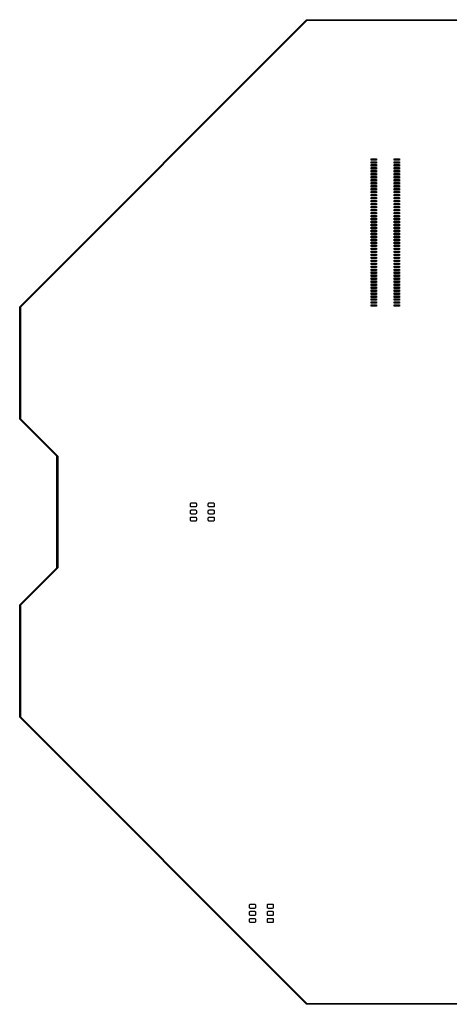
# Model space of a CAD drawing. Extents: x 39 to 172, y -172 to -39.
# Tile 1 of 2: x 39 to 97, y -172 to -39. Entities that reach past the tile are written whole.
import ezdxf

# ---------------------------------------------------------------- set-up
doc = ezdxf.new("R2010")
doc.units = 0
doc.layers.add('BLACK', color=7, linetype='CONTINUOUS')

msp = doc.modelspace()

# ---------------------------------------------------------------- linework, layer by layer
at = {"layer": 'BLACK', "linetype": 'CONTINUOUS'}
for p, q in [((39.464645, -77.964645), (77.964645, -39.464645)), ((78.02071, -39.55), (39.55, -78.02071)), ((77.964645, -39.464645), (78, -39.45)), ((78, -39.45), (133, -39.45)), ((132.97929, -39.55), (78.02071, -39.55)), ((86.65, -58.3), (86.65, -58.1)), ((86.65, -58.1), (87.35, -58.1)), ((87.35, -58.1), (87.35, -58.3)), ((89.73, -58.3), (89.73, -58.1)), ((89.73, -58.1), (90.43, -58.1)), ((90.43, -58.1), (90.43, -58.3)), ((87.35, -58.3), (86.65, -58.3)), ((86.65, -58.7), (86.65, -58.5)), ((86.65, -58.5), (87.35, -58.5)), ((87.35, -58.7), (86.65, -58.7)), ((86.65, -59.1), (86.65, -58.9)), ((86.65, -58.9), (87.35, -58.9)), ((87.35, -59.1), (86.65, -59.1)), ((86.65, -59.5), (86.65, -59.3)), ((86.65, -59.3), (87.35, -59.3)), ((87.35, -58.5), (87.35, -58.7)), ((87.35, -58.9), (87.35, -59.1)), ((87.35, -59.3), (87.35, -59.5)), ((90.43, -58.3), (89.73, -58.3)), ((89.73, -58.7), (89.73, -58.5)), ((89.73, -58.5), (90.43, -58.5)), ((90.43, -58.7), (89.73, -58.7)), ((89.73, -59.1), (89.73, -58.9)), ((89.73, -58.9), (90.43, -58.9)), ((90.43, -59.1), (89.73, -59.1)), ((89.73, -59.5), (89.73, -59.3)), ((89.73, -59.3), (90.43, -59.3)), ((90.43, -58.5), (90.43, -58.7)), ((90.43, -58.9), (90.43, -59.1)), ((90.43, -59.3), (90.43, -59.5)), ((87.35, -59.5), (86.65, -59.5)), ((86.65, -59.9), (86.65, -59.7)), ((86.65, -59.7), (87.35, -59.7)), ((87.35, -59.9), (86.65, -59.9)), ((86.65, -60.3), (86.65, -60.1)), ((86.65, -60.1), (87.35, -60.1)), ((87.35, -60.3), (86.65, -60.3)), ((86.65, -60.7), (86.65, -60.5)), ((86.65, -60.5), (87.35, -60.5)), ((87.35, -60.7), (86.65, -60.7)), ((87.35, -59.7), (87.35, -59.9)), ((87.35, -60.1), (87.35, -60.3)), ((87.35, -60.5), (87.35, -60.7)), ((90.43, -59.5), (89.73, -59.5)), ((89.73, -59.9), (89.73, -59.7)), ((89.73, -59.7), (90.43, -59.7)), ((90.43, -59.9), (89.73, -59.9)), ((89.73, -60.3), (89.73, -60.1)), ((89.73, -60.1), (90.43, -60.1)), ((90.43, -60.3), (89.73, -60.3)), ((89.73, -60.7), (89.73, -60.5)), ((89.73, -60.5), (90.43, -60.5)), ((90.43, -60.7), (89.73, -60.7)), ((90.43, -59.7), (90.43, -59.9)), ((90.43, -60.1), (90.43, -60.3)), ((90.43, -60.5), (90.43, -60.7)), ((86.65, -61.1), (86.65, -60.9)), ((86.65, -60.9), (87.35, -60.9)), ((87.35, -61.1), (86.65, -61.1)), ((86.65, -61.5), (86.65, -61.3)), ((86.65, -61.3), (87.35, -61.3)), ((87.35, -61.5), (86.65, -61.5)), ((86.65, -61.9), (86.65, -61.7)), ((86.65, -61.7), (87.35, -61.7)), ((87.35, -61.9), (86.65, -61.9)), ((87.35, -60.9), (87.35, -61.1)), ((87.35, -61.3), (87.35, -61.5)), ((87.35, -61.7), (87.35, -61.9)), ((89.73, -61.1), (89.73, -60.9)), ((89.73, -60.9), (90.43, -60.9)), ((90.43, -61.1), (89.73, -61.1)), ((89.73, -61.5), (89.73, -61.3)), ((89.73, -61.3), (90.43, -61.3)), ((90.43, -61.5), (89.73, -61.5)), ((89.73, -61.9), (89.73, -61.7)), ((89.73, -61.7), (90.43, -61.7)), ((90.43, -61.9), (89.73, -61.9)), ((90.43, -60.9), (90.43, -61.1)), ((90.43, -61.3), (90.43, -61.5)), ((90.43, -61.7), (90.43, -61.9)), ((86.65, -62.3), (86.65, -62.1)), ((86.65, -62.1), (87.35, -62.1)), ((87.35, -62.3), (86.65, -62.3)), ((86.65, -62.7), (86.65, -62.5)), ((86.65, -62.5), (87.35, -62.5)), ((87.35, -62.7), (86.65, -62.7)), ((86.65, -63.1), (86.65, -62.9)), ((86.65, -62.9), (87.35, -62.9)), ((87.35, -63.1), (86.65, -63.1)), ((86.65, -63.5), (86.65, -63.3)), ((86.65, -63.3), (87.35, -63.3)), ((87.35, -62.1), (87.35, -62.3)), ((87.35, -62.5), (87.35, -62.7)), ((87.35, -62.9), (87.35, -63.1)), ((87.35, -63.3), (87.35, -63.5)), ((89.73, -62.3), (89.73, -62.1)), ((89.73, -62.1), (90.43, -62.1)), ((90.43, -62.3), (89.73, -62.3)), ((89.73, -62.7), (89.73, -62.5)), ((89.73, -62.5), (90.43, -62.5)), ((90.43, -62.7), (89.73, -62.7)), ((89.73, -63.1), (89.73, -62.9)), ((89.73, -62.9), (90.43, -62.9)), ((90.43, -63.1), (89.73, -63.1)), ((89.73, -63.5), (89.73, -63.3)), ((89.73, -63.3), (90.43, -63.3)), ((90.43, -62.1), (90.43, -62.3)), ((90.43, -62.5), (90.43, -62.7)), ((90.43, -62.9), (90.43, -63.1)), ((90.43, -63.3), (90.43, -63.5)), ((87.35, -63.5), (86.65, -63.5)), ((86.65, -63.9), (86.65, -63.7)), ((86.65, -63.7), (87.35, -63.7)), ((87.35, -63.9), (86.65, -63.9)), ((86.65, -64.3), (86.65, -64.1)), ((86.65, -64.1), (87.35, -64.1)), ((87.35, -64.3), (86.65, -64.3)), ((86.65, -64.7), (86.65, -64.5)), ((86.65, -64.5), (87.35, -64.5)), ((87.35, -64.7), (86.65, -64.7)), ((87.35, -63.7), (87.35, -63.9)), ((87.35, -64.1), (87.35, -64.3)), ((87.35, -64.5), (87.35, -64.7)), ((90.43, -63.5), (89.73, -63.5)), ((89.73, -63.9), (89.73, -63.7)), ((89.73, -63.7), (90.43, -63.7)), ((90.43, -63.9), (89.73, -63.9)), ((89.73, -64.3), (89.73, -64.1)), ((89.73, -64.1), (90.43, -64.1)), ((90.43, -64.3), (89.73, -64.3)), ((89.73, -64.7), (89.73, -64.5)), ((89.73, -64.5), (90.43, -64.5)), ((90.43, -64.7), (89.73, -64.7)), ((90.43, -63.7), (90.43, -63.9)), ((90.43, -64.1), (90.43, -64.3)), ((90.43, -64.5), (90.43, -64.7)), ((86.65, -65.1), (86.65, -64.9)), ((86.65, -64.9), (87.35, -64.9)), ((87.35, -65.1), (86.65, -65.1)), ((86.65, -65.5), (86.65, -65.3)), ((86.65, -65.3), (87.35, -65.3)), ((87.35, -65.5), (86.65, -65.5)), ((86.65, -65.9), (86.65, -65.7)), ((86.65, -65.7), (87.35, -65.7)), ((87.35, -65.9), (86.65, -65.9)), ((87.35, -64.9), (87.35, -65.1)), ((87.35, -65.3), (87.35, -65.5)), ((87.35, -65.7), (87.35, -65.9)), ((89.73, -65.1), (89.73, -64.9)), ((89.73, -64.9), (90.43, -64.9)), ((90.43, -65.1), (89.73, -65.1)), ((89.73, -65.5), (89.73, -65.3)), ((89.73, -65.3), (90.43, -65.3)), ((90.43, -65.5), (89.73, -65.5)), ((89.73, -65.9), (89.73, -65.7)), ((89.73, -65.7), (90.43, -65.7)), ((90.43, -65.9), (89.73, -65.9)), ((90.43, -64.9), (90.43, -65.1)), ((90.43, -65.3), (90.43, -65.5)), ((90.43, -65.7), (90.43, -65.9)), ((86.65, -66.3), (86.65, -66.1)), ((86.65, -66.1), (87.35, -66.1)), ((87.35, -66.3), (86.65, -66.3)), ((86.65, -66.7), (86.65, -66.5)), ((86.65, -66.5), (87.35, -66.5)), ((87.35, -66.7), (86.65, -66.7)), ((86.65, -67.1), (86.65, -66.9)), ((86.65, -66.9), (87.35, -66.9)), ((87.35, -67.1), (86.65, -67.1)), ((86.65, -67.5), (86.65, -67.3)), ((86.65, -67.3), (87.35, -67.3)), ((87.35, -66.1), (87.35, -66.3)), ((87.35, -66.5), (87.35, -66.7)), ((87.35, -66.9), (87.35, -67.1)), ((87.35, -67.3), (87.35, -67.5)), ((89.73, -66.3), (89.73, -66.1)), ((89.73, -66.1), (90.43, -66.1)), ((90.43, -66.3), (89.73, -66.3)), ((89.73, -66.7), (89.73, -66.5)), ((89.73, -66.5), (90.43, -66.5)), ((90.43, -66.7), (89.73, -66.7)), ((89.73, -67.1), (89.73, -66.9)), ((89.73, -66.9), (90.43, -66.9)), ((90.43, -67.1), (89.73, -67.1)), ((89.73, -67.5), (89.73, -67.3)), ((89.73, -67.3), (90.43, -67.3)), ((90.43, -66.1), (90.43, -66.3)), ((90.43, -66.5), (90.43, -66.7)), ((90.43, -66.9), (90.43, -67.1)), ((90.43, -67.3), (90.43, -67.5)), ((87.35, -67.5), (86.65, -67.5)), ((86.65, -67.9), (86.65, -67.7)), ((86.65, -67.7), (87.35, -67.7)), ((87.35, -67.9), (86.65, -67.9)), ((86.65, -68.3), (86.65, -68.1)), ((86.65, -68.1), (87.35, -68.1)), ((87.35, -68.3), (86.65, -68.3)), ((86.65, -68.7), (86.65, -68.5)), ((86.65, -68.5), (87.35, -68.5)), ((87.35, -67.7), (87.35, -67.9)), ((87.35, -68.1), (87.35, -68.3)), ((87.35, -68.5), (87.35, -68.7)), ((90.43, -67.5), (89.73, -67.5)), ((89.73, -67.9), (89.73, -67.7)), ((89.73, -67.7), (90.43, -67.7)), ((90.43, -67.9), (89.73, -67.9)), ((89.73, -68.3), (89.73, -68.1)), ((89.73, -68.1), (90.43, -68.1)), ((90.43, -68.3), (89.73, -68.3)), ((89.73, -68.7), (89.73, -68.5)), ((89.73, -68.5), (90.43, -68.5)), ((90.43, -67.7), (90.43, -67.9)), ((90.43, -68.1), (90.43, -68.3)), ((90.43, -68.5), (90.43, -68.7)), ((87.35, -68.7), (86.65, -68.7)), ((86.65, -69.1), (86.65, -68.9)), ((86.65, -68.9), (87.35, -68.9)), ((87.35, -69.1), (86.65, -69.1)), ((86.65, -69.5), (86.65, -69.3)), ((86.65, -69.3), (87.35, -69.3)), ((87.35, -69.5), (86.65, -69.5)), ((86.65, -69.9), (86.65, -69.7)), ((86.65, -69.7), (87.35, -69.7)), ((87.35, -69.9), (86.65, -69.9)), ((87.35, -68.9), (87.35, -69.1)), ((87.35, -69.3), (87.35, -69.5)), ((87.35, -69.7), (87.35, -69.9)), ((90.43, -68.7), (89.73, -68.7)), ((89.73, -69.1), (89.73, -68.9)), ((89.73, -68.9), (90.43, -68.9)), ((90.43, -69.1), (89.73, -69.1)), ((89.73, -69.5), (89.73, -69.3)), ((89.73, -69.3), (90.43, -69.3)), ((90.43, -69.5), (89.73, -69.5)), ((89.73, -69.9), (89.73, -69.7)), ((89.73, -69.7), (90.43, -69.7)), ((90.43, -69.9), (89.73, -69.9)), ((90.43, -68.9), (90.43, -69.1)), ((90.43, -69.3), (90.43, -69.5)), ((90.43, -69.7), (90.43, -69.9)), ((86.65, -70.3), (86.65, -70.1)), ((86.65, -70.1), (87.35, -70.1)), ((87.35, -70.3), (86.65, -70.3)), ((86.65, -70.7), (86.65, -70.5)), ((86.65, -70.5), (87.35, -70.5)), ((87.35, -70.7), (86.65, -70.7)), ((86.65, -71.1), (86.65, -70.9)), ((86.65, -70.9), (87.35, -70.9)), ((87.35, -71.1), (86.65, -71.1)), ((86.65, -71.5), (86.65, -71.3)), ((86.65, -71.3), (87.35, -71.3)), ((87.35, -70.1), (87.35, -70.3)), ((87.35, -70.5), (87.35, -70.7)), ((87.35, -70.9), (87.35, -71.1)), ((87.35, -71.3), (87.35, -71.5)), ((89.73, -70.3), (89.73, -70.1)), ((89.73, -70.1), (90.43, -70.1)), ((90.43, -70.3), (89.73, -70.3)), ((89.73, -70.7), (89.73, -70.5)), ((89.73, -70.5), (90.43, -70.5)), ((90.43, -70.7), (89.73, -70.7)), ((89.73, -71.1), (89.73, -70.9)), ((89.73, -70.9), (90.43, -70.9)), ((90.43, -71.1), (89.73, -71.1)), ((89.73, -71.5), (89.73, -71.3)), ((89.73, -71.3), (90.43, -71.3)), ((90.43, -70.1), (90.43, -70.3)), ((90.43, -70.5), (90.43, -70.7)), ((90.43, -70.9), (90.43, -71.1)), ((90.43, -71.3), (90.43, -71.5)), ((87.35, -71.5), (86.65, -71.5)), ((86.65, -71.9), (86.65, -71.7)), ((86.65, -71.7), (87.35, -71.7)), ((87.35, -71.9), (86.65, -71.9)), ((86.65, -72.3), (86.65, -72.1)), ((86.65, -72.1), (87.35, -72.1)), ((87.35, -72.3), (86.65, -72.3)), ((86.65, -72.7), (86.65, -72.5)), ((86.65, -72.5), (87.35, -72.5)), ((87.35, -71.7), (87.35, -71.9)), ((87.35, -72.1), (87.35, -72.3)), ((87.35, -72.5), (87.35, -72.7)), ((90.43, -71.5), (89.73, -71.5)), ((89.73, -71.9), (89.73, -71.7)), ((89.73, -71.7), (90.43, -71.7)), ((90.43, -71.9), (89.73, -71.9)), ((89.73, -72.3), (89.73, -72.1)), ((89.73, -72.1), (90.43, -72.1)), ((90.43, -72.3), (89.73, -72.3)), ((89.73, -72.7), (89.73, -72.5)), ((89.73, -72.5), (90.43, -72.5)), ((90.43, -71.7), (90.43, -71.9)), ((90.43, -72.1), (90.43, -72.3)), ((90.43, -72.5), (90.43, -72.7)), ((87.35, -72.7), (86.65, -72.7)), ((86.65, -73.1), (86.65, -72.9)), ((86.65, -72.9), (87.35, -72.9)), ((87.35, -73.1), (86.65, -73.1)), ((86.65, -73.5), (86.65, -73.3)), ((86.65, -73.3), (87.35, -73.3)), ((87.35, -73.5), (86.65, -73.5)), ((86.65, -73.9), (86.65, -73.7)), ((86.65, -73.7), (87.35, -73.7)), ((87.35, -73.9), (86.65, -73.9)), ((87.35, -72.9), (87.35, -73.1)), ((87.35, -73.3), (87.35, -73.5)), ((87.35, -73.7), (87.35, -73.9)), ((90.43, -72.7), (89.73, -72.7)), ((89.73, -73.1), (89.73, -72.9)), ((89.73, -72.9), (90.43, -72.9)), ((90.43, -73.1), (89.73, -73.1)), ((89.73, -73.5), (89.73, -73.3)), ((89.73, -73.3), (90.43, -73.3)), ((90.43, -73.5), (89.73, -73.5)), ((89.73, -73.9), (89.73, -73.7)), ((89.73, -73.7), (90.43, -73.7)), ((90.43, -73.9), (89.73, -73.9)), ((90.43, -72.9), (90.43, -73.1)), ((90.43, -73.3), (90.43, -73.5)), ((90.43, -73.7), (90.43, -73.9)), ((86.65, -74.3), (86.65, -74.1)), ((86.65, -74.1), (87.35, -74.1)), ((87.35, -74.3), (86.65, -74.3)), ((86.65, -74.7), (86.65, -74.5)), ((86.65, -74.5), (87.35, -74.5)), ((87.35, -74.7), (86.65, -74.7)), ((86.65, -75.1), (86.65, -74.9)), ((86.65, -74.9), (87.35, -74.9)), ((87.35, -75.1), (86.65, -75.1)), ((87.35, -74.1), (87.35, -74.3)), ((87.35, -74.5), (87.35, -74.7)), ((87.35, -74.9), (87.35, -75.1)), ((89.73, -74.3), (89.73, -74.1)), ((89.73, -74.1), (90.43, -74.1)), ((90.43, -74.3), (89.73, -74.3)), ((89.73, -74.7), (89.73, -74.5)), ((89.73, -74.5), (90.43, -74.5)), ((90.43, -74.7), (89.73, -74.7)), ((89.73, -75.1), (89.73, -74.9)), ((89.73, -74.9), (90.43, -74.9)), ((90.43, -75.1), (89.73, -75.1)), ((90.43, -74.1), (90.43, -74.3)), ((90.43, -74.5), (90.43, -74.7)), ((90.43, -74.9), (90.43, -75.1)), ((86.65, -75.5), (86.65, -75.3)), ((86.65, -75.3), (87.35, -75.3)), ((87.35, -75.5), (86.65, -75.5)), ((86.65, -75.9), (86.65, -75.7)), ((86.65, -75.7), (87.35, -75.7)), ((87.35, -75.9), (86.65, -75.9)), ((86.65, -76.3), (86.65, -76.1)), ((86.65, -76.1), (87.35, -76.1)), ((87.35, -76.3), (86.65, -76.3)), ((86.65, -76.7), (86.65, -76.5)), ((86.65, -76.5), (87.35, -76.5)), ((87.35, -75.3), (87.35, -75.5)), ((87.35, -75.7), (87.35, -75.9)), ((87.35, -76.1), (87.35, -76.3)), ((87.35, -76.5), (87.35, -76.7)), ((89.73, -75.5), (89.73, -75.3)), ((89.73, -75.3), (90.43, -75.3)), ((90.43, -75.5), (89.73, -75.5)), ((89.73, -75.9), (89.73, -75.7)), ((89.73, -75.7), (90.43, -75.7)), ((90.43, -75.9), (89.73, -75.9)), ((89.73, -76.3), (89.73, -76.1)), ((89.73, -76.1), (90.43, -76.1)), ((90.43, -76.3), (89.73, -76.3)), ((89.73, -76.7), (89.73, -76.5)), ((89.73, -76.5), (90.43, -76.5)), ((90.43, -75.3), (90.43, -75.5)), ((90.43, -75.7), (90.43, -75.9)), ((90.43, -76.1), (90.43, -76.3)), ((90.43, -76.5), (90.43, -76.7)), ((87.35, -76.7), (86.65, -76.7)), ((86.65, -77.1), (86.65, -76.9)), ((86.65, -76.9), (87.35, -76.9)), ((87.35, -77.1), (86.65, -77.1)), ((86.65, -77.5), (86.65, -77.3)), ((86.65, -77.3), (87.35, -77.3)), ((87.35, -77.5), (86.65, -77.5)), ((86.65, -77.9), (86.65, -77.7)), ((86.65, -77.7), (87.35, -77.7)), ((87.35, -77.9), (86.65, -77.9)), ((87.35, -76.9), (87.35, -77.1)), ((87.35, -77.3), (87.35, -77.5)), ((87.35, -77.7), (87.35, -77.9)), ((90.43, -76.7), (89.73, -76.7)), ((89.73, -77.1), (89.73, -76.9)), ((89.73, -76.9), (90.43, -76.9)), ((90.43, -77.1), (89.73, -77.1)), ((89.73, -77.5), (89.73, -77.3)), ((89.73, -77.3), (90.43, -77.3)), ((90.43, -77.5), (89.73, -77.5)), ((89.73, -77.9), (89.73, -77.7)), ((89.73, -77.7), (90.43, -77.7)), ((90.43, -77.9), (89.73, -77.9)), ((90.43, -76.9), (90.43, -77.1)), ((90.43, -77.3), (90.43, -77.5)), ((90.43, -77.7), (90.43, -77.9)), ((39.45, -78), (39.464645, -77.964645)), ((39.45, -93), (39.45, -78)), ((39.55, -78.02071), (39.55, -92.97929)), ((39.464645, -93.035355), (39.45, -93)), ((44.45, -98.02071), (39.464645, -93.035355)), ((39.55, -92.97929), (44.535355, -97.964645)), ((44.45, -105.5), (44.45, -98.02071)), ((44.535355, -97.964645), (44.55, -98)), ((44.55, -98), (44.55, -105.5)), ((62.380467, -104.359881), (62.410273, -104.315273)), ((62.410273, -104.315273), (62.454881, -104.285467)), ((62.454881, -104.285467), (62.5075, -104.275)), ((62.5075, -104.275), (63.0325, -104.275)), ((63.0325, -104.275), (63.085119, -104.285467)), ((63.085119, -104.285467), (63.129727, -104.315273)), ((63.129727, -104.315273), (63.159533, -104.359881)), ((64.780467, -104.359881), (64.810273, -104.315273)), ((64.810273, -104.315273), (64.854881, -104.285467)), ((64.854881, -104.285467), (64.9075, -104.275)), ((64.9075, -104.275), (65.4325, -104.275)), ((65.4325, -104.275), (65.485119, -104.285467)), ((65.485119, -104.285467), (65.529727, -104.315273)), ((65.529727, -104.315273), (65.559533, -104.359881)), ((44.45, -112.97929), (44.45, -105.5)), ((44.55, -105.5), (44.55, -113)), ((62.37, -104.4125), (62.380467, -104.359881)), ((62.37, -104.6875), (62.37, -104.4125)), ((62.380467, -104.740119), (62.37, -104.6875)), ((62.37, -105.3625), (62.380467, -105.309881)), ((62.37, -105.6375), (62.37, -105.3625)), ((62.380467, -105.690119), (62.37, -105.6375)), ((62.410273, -104.784727), (62.380467, -104.740119)), ((62.380467, -105.309881), (62.410273, -105.265273)), ((62.454881, -104.814533), (62.410273, -104.784727)), ((62.410273, -105.265273), (62.454881, -105.235467)), ((62.5075, -104.825), (62.454881, -104.814533)), ((62.454881, -105.235467), (62.5075, -105.225)), ((63.0325, -104.825), (62.5075, -104.825)), ((62.5075, -105.225), (63.0325, -105.225)), ((63.085119, -104.814533), (63.0325, -104.825)), ((63.0325, -105.225), (63.085119, -105.235467)), ((63.129727, -104.784727), (63.085119, -104.814533)), ((63.085119, -105.235467), (63.129727, -105.265273)), ((63.159533, -104.740119), (63.129727, -104.784727)), ((63.129727, -105.265273), (63.159533, -105.309881)), ((63.159533, -104.359881), (63.17, -104.4125)), ((63.17, -104.6875), (63.159533, -104.740119)), ((63.159533, -105.309881), (63.17, -105.3625)), ((63.17, -105.6375), (63.159533, -105.690119)), ((63.17, -104.4125), (63.17, -104.6875)), ((63.17, -105.3625), (63.17, -105.6375)), ((64.77, -104.4125), (64.780467, -104.359881)), ((64.77, -104.6875), (64.77, -104.4125)), ((64.780467, -104.740119), (64.77, -104.6875)), ((64.77, -105.3625), (64.780467, -105.309881)), ((64.77, -105.6375), (64.77, -105.3625)), ((64.780467, -105.690119), (64.77, -105.6375)), ((64.810273, -104.784727), (64.780467, -104.740119)), ((64.780467, -105.309881), (64.810273, -105.265273)), ((64.854881, -104.814533), (64.810273, -104.784727)), ((64.810273, -105.265273), (64.854881, -105.235467)), ((64.9075, -104.825), (64.854881, -104.814533)), ((64.854881, -105.235467), (64.9075, -105.225)), ((65.4325, -104.825), (64.9075, -104.825)), ((64.9075, -105.225), (65.4325, -105.225)), ((65.485119, -104.814533), (65.4325, -104.825)), ((65.4325, -105.225), (65.485119, -105.235467)), ((65.529727, -104.784727), (65.485119, -104.814533)), ((65.485119, -105.235467), (65.529727, -105.265273)), ((65.559533, -104.740119), (65.529727, -104.784727)), ((65.529727, -105.265273), (65.559533, -105.309881)), ((65.559533, -104.359881), (65.57, -104.4125)), ((65.57, -104.6875), (65.559533, -104.740119)), ((65.559533, -105.309881), (65.57, -105.3625)), ((65.57, -105.6375), (65.559533, -105.690119)), ((65.57, -104.4125), (65.57, -104.6875)), ((65.57, -105.3625), (65.57, -105.6375)), ((62.37, -106.3125), (62.380467, -106.259881)), ((62.37, -106.5875), (62.37, -106.3125)), ((62.380467, -106.640119), (62.37, -106.5875)), ((62.410273, -105.734727), (62.380467, -105.690119)), ((62.380467, -106.259881), (62.410273, -106.215273)), ((62.410273, -106.684727), (62.380467, -106.640119)), ((62.454881, -105.764533), (62.410273, -105.734727)), ((62.410273, -106.215273), (62.454881, -106.185467)), ((62.454881, -106.714533), (62.410273, -106.684727)), ((62.5075, -105.775), (62.454881, -105.764533)), ((62.454881, -106.185467), (62.5075, -106.175)), ((62.5075, -106.725), (62.454881, -106.714533)), ((63.0325, -105.775), (62.5075, -105.775)), ((62.5075, -106.175), (63.0325, -106.175)), ((63.0325, -106.725), (62.5075, -106.725)), ((63.085119, -105.764533), (63.0325, -105.775)), ((63.0325, -106.175), (63.085119, -106.185467)), ((63.085119, -106.714533), (63.0325, -106.725)), ((63.129727, -105.734727), (63.085119, -105.764533)), ((63.085119, -106.185467), (63.129727, -106.215273)), ((63.129727, -106.684727), (63.085119, -106.714533)), ((63.159533, -105.690119), (63.129727, -105.734727)), ((63.129727, -106.215273), (63.159533, -106.259881)), ((63.159533, -106.640119), (63.129727, -106.684727)), ((63.159533, -106.259881), (63.17, -106.3125)), ((63.17, -106.5875), (63.159533, -106.640119)), ((63.17, -106.3125), (63.17, -106.5875)), ((64.77, -106.3125), (64.780467, -106.259881)), ((64.77, -106.5875), (64.77, -106.3125)), ((64.780467, -106.640119), (64.77, -106.5875)), ((64.810273, -105.734727), (64.780467, -105.690119)), ((64.780467, -106.259881), (64.810273, -106.215273)), ((64.810273, -106.684727), (64.780467, -106.640119)), ((64.854881, -105.764533), (64.810273, -105.734727)), ((64.810273, -106.215273), (64.854881, -106.185467)), ((64.854881, -106.714533), (64.810273, -106.684727)), ((64.9075, -105.775), (64.854881, -105.764533)), ((64.854881, -106.185467), (64.9075, -106.175)), ((64.9075, -106.725), (64.854881, -106.714533)), ((65.4325, -105.775), (64.9075, -105.775)), ((64.9075, -106.175), (65.4325, -106.175)), ((65.4325, -106.725), (64.9075, -106.725)), ((65.485119, -105.764533), (65.4325, -105.775)), ((65.4325, -106.175), (65.485119, -106.185467)), ((65.485119, -106.714533), (65.4325, -106.725)), ((65.529727, -105.734727), (65.485119, -105.764533)), ((65.485119, -106.185467), (65.529727, -106.215273)), ((65.529727, -106.684727), (65.485119, -106.714533)), ((65.559533, -105.690119), (65.529727, -105.734727)), ((65.529727, -106.215273), (65.559533, -106.259881)), ((65.559533, -106.640119), (65.529727, -106.684727)), ((65.559533, -106.259881), (65.57, -106.3125)), ((65.57, -106.5875), (65.559533, -106.640119)), ((65.57, -106.3125), (65.57, -106.5875)), ((39.464645, -117.964645), (44.45, -112.97929)), ((44.535355, -113.035355), (39.55, -118.02071)), ((44.55, -113), (44.535355, -113.035355)), ((39.45, -118), (39.464645, -117.964645)), ((39.45, -133), (39.45, -118)), ((39.55, -118.02071), (39.55, -132.97929)), ((39.464645, -133.035355), (39.45, -133)), ((77.964645, -171.535355), (39.464645, -133.035355)), ((39.55, -132.97929), (78.02071, -171.45)), ((70.3, -158.2625), (70.310467, -158.209881)), ((70.3, -158.5375), (70.3, -158.2625)), ((70.310467, -158.209881), (70.340273, -158.165273)), ((70.340273, -158.165273), (70.384881, -158.135467)), ((70.384881, -158.135467), (70.4375, -158.125)), ((70.4375, -158.125), (70.9625, -158.125)), ((70.9625, -158.125), (71.015119, -158.135467)), ((71.015119, -158.135467), (71.059727, -158.165273)), ((71.059727, -158.165273), (71.089533, -158.209881)), ((71.089533, -158.209881), (71.1, -158.2625)), ((71.1, -158.2625), (71.1, -158.5375)), ((72.7, -158.2625), (72.710467, -158.209881)), ((72.7, -158.5375), (72.7, -158.2625)), ((72.710467, -158.209881), (72.740273, -158.165273)), ((72.740273, -158.165273), (72.784881, -158.135467)), ((72.784881, -158.135467), (72.8375, -158.125)), ((72.8375, -158.125), (73.3625, -158.125)), ((73.3625, -158.125), (73.415119, -158.135467)), ((73.415119, -158.135467), (73.459727, -158.165273)), ((73.459727, -158.165273), (73.489533, -158.209881)), ((73.489533, -158.209881), (73.5, -158.2625)), ((73.5, -158.2625), (73.5, -158.5375)), ((70.310467, -158.590119), (70.3, -158.5375)), ((70.3, -159.2125), (70.310467, -159.159881)), ((70.3, -159.4875), (70.3, -159.2125)), ((70.310467, -159.540119), (70.3, -159.4875)), ((70.340273, -158.634727), (70.310467, -158.590119)), ((70.310467, -159.159881), (70.340273, -159.115273)), ((70.340273, -159.584727), (70.310467, -159.540119)), ((70.384881, -158.664533), (70.340273, -158.634727)), ((70.340273, -159.115273), (70.384881, -159.085467)), ((70.384881, -159.614533), (70.340273, -159.584727)), ((70.4375, -158.675), (70.384881, -158.664533)), ((70.384881, -159.085467), (70.4375, -159.075)), ((70.4375, -159.625), (70.384881, -159.614533)), ((70.9625, -158.675), (70.4375, -158.675)), ((70.4375, -159.075), (70.9625, -159.075)), ((70.9625, -159.625), (70.4375, -159.625)), ((71.015119, -158.664533), (70.9625, -158.675)), ((70.9625, -159.075), (71.015119, -159.085467)), ((71.015119, -159.614533), (70.9625, -159.625)), ((71.059727, -158.634727), (71.015119, -158.664533)), ((71.015119, -159.085467), (71.059727, -159.115273)), ((71.059727, -159.584727), (71.015119, -159.614533)), ((71.089533, -158.590119), (71.059727, -158.634727)), ((71.059727, -159.115273), (71.089533, -159.159881)), ((71.089533, -159.540119), (71.059727, -159.584727)), ((71.1, -158.5375), (71.089533, -158.590119)), ((71.089533, -159.159881), (71.1, -159.2125)), ((71.1, -159.4875), (71.089533, -159.540119)), ((71.1, -159.2125), (71.1, -159.4875)), ((72.710467, -158.590119), (72.7, -158.5375)), ((72.7, -159.2125), (72.710467, -159.159881)), ((72.7, -159.4875), (72.7, -159.2125)), ((72.710467, -159.540119), (72.7, -159.4875)), ((72.740273, -158.634727), (72.710467, -158.590119)), ((72.710467, -159.159881), (72.740273, -159.115273)), ((72.740273, -159.584727), (72.710467, -159.540119)), ((72.784881, -158.664533), (72.740273, -158.634727)), ((72.740273, -159.115273), (72.784881, -159.085467)), ((72.784881, -159.614533), (72.740273, -159.584727)), ((72.8375, -158.675), (72.784881, -158.664533)), ((72.784881, -159.085467), (72.8375, -159.075)), ((72.8375, -159.625), (72.784881, -159.614533)), ((73.3625, -158.675), (72.8375, -158.675)), ((72.8375, -159.075), (73.3625, -159.075)), ((73.3625, -159.625), (72.8375, -159.625)), ((73.415119, -158.664533), (73.3625, -158.675)), ((73.3625, -159.075), (73.415119, -159.085467)), ((73.415119, -159.614533), (73.3625, -159.625)), ((73.459727, -158.634727), (73.415119, -158.664533)), ((73.415119, -159.085467), (73.459727, -159.115273)), ((73.459727, -159.584727), (73.415119, -159.614533)), ((73.489533, -158.590119), (73.459727, -158.634727)), ((73.459727, -159.115273), (73.489533, -159.159881)), ((73.489533, -159.540119), (73.459727, -159.584727)), ((73.5, -158.5375), (73.489533, -158.590119)), ((73.489533, -159.159881), (73.5, -159.2125)), ((73.5, -159.4875), (73.489533, -159.540119)), ((73.5, -159.2125), (73.5, -159.4875)), ((70.3, -160.1625), (70.310467, -160.109881)), ((70.3, -160.4375), (70.3, -160.1625)), ((70.310467, -160.490119), (70.3, -160.4375)), ((70.310467, -160.109881), (70.340273, -160.065273)), ((70.340273, -160.534727), (70.310467, -160.490119)), ((70.340273, -160.065273), (70.384881, -160.035467)), ((70.384881, -160.564533), (70.340273, -160.534727)), ((70.384881, -160.035467), (70.4375, -160.025)), ((70.4375, -160.575), (70.384881, -160.564533)), ((70.4375, -160.025), (70.9625, -160.025)), ((70.9625, -160.575), (70.4375, -160.575)), ((70.9625, -160.025), (71.015119, -160.035467)), ((71.015119, -160.564533), (70.9625, -160.575)), ((71.015119, -160.035467), (71.059727, -160.065273)), ((71.059727, -160.534727), (71.015119, -160.564533)), ((71.059727, -160.065273), (71.089533, -160.109881)), ((71.089533, -160.490119), (71.059727, -160.534727)), ((71.089533, -160.109881), (71.1, -160.1625)), ((71.1, -160.4375), (71.089533, -160.490119)), ((71.1, -160.1625), (71.1, -160.4375)), ((72.7, -160.1625), (72.710467, -160.109881)), ((72.7, -160.4375), (72.7, -160.1625)), ((72.710467, -160.490119), (72.7, -160.4375)), ((72.710467, -160.109881), (72.740273, -160.065273)), ((72.740273, -160.534727), (72.710467, -160.490119)), ((72.740273, -160.065273), (72.784881, -160.035467)), ((72.784881, -160.564533), (72.740273, -160.534727)), ((72.784881, -160.035467), (72.8375, -160.025)), ((72.8375, -160.575), (72.784881, -160.564533)), ((72.8375, -160.025), (73.3625, -160.025)), ((73.3625, -160.575), (72.8375, -160.575)), ((73.3625, -160.025), (73.415119, -160.035467)), ((73.415119, -160.564533), (73.3625, -160.575)), ((73.415119, -160.035467), (73.459727, -160.065273)), ((73.459727, -160.534727), (73.415119, -160.564533)), ((73.459727, -160.065273), (73.489533, -160.109881)), ((73.489533, -160.490119), (73.459727, -160.534727)), ((73.489533, -160.109881), (73.5, -160.1625)), ((73.5, -160.4375), (73.489533, -160.490119)), ((73.5, -160.1625), (73.5, -160.4375)), ((78, -171.55), (77.964645, -171.535355)), ((133, -171.55), (78, -171.55)), ((78.02071, -171.45), (132.97929, -171.45))]:
    msp.add_line(p, q, dxfattribs=at)

doc.saveas('drawing.dxf')
